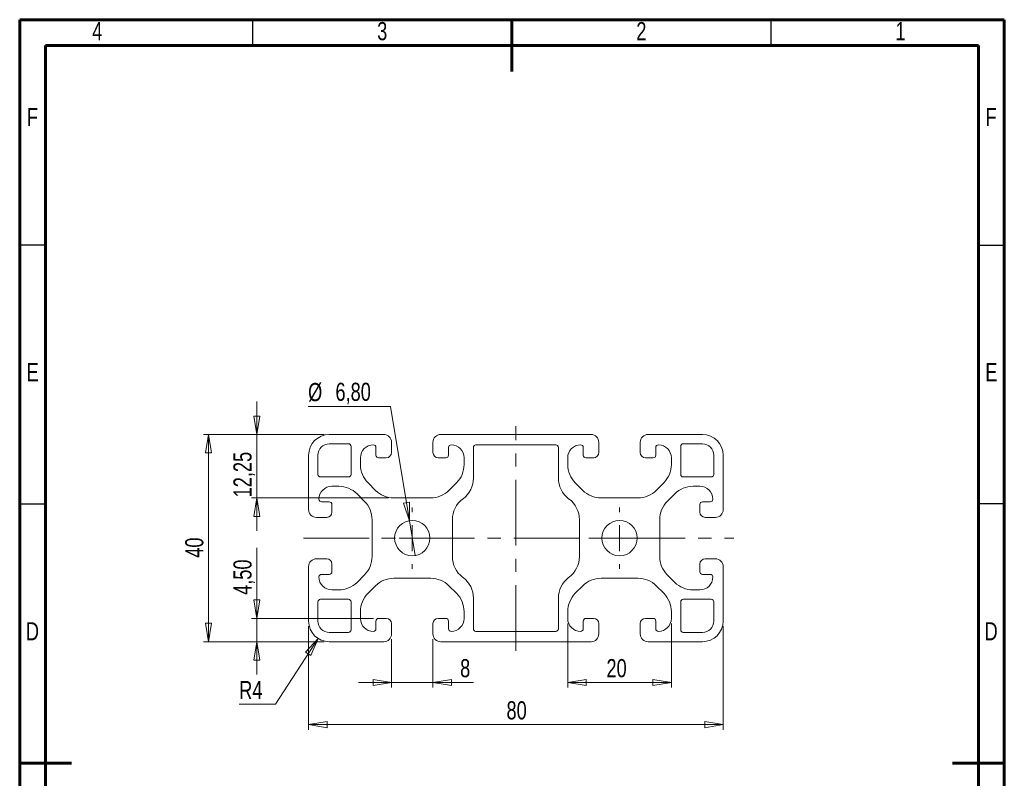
# Model space of a CAD drawing. Header units: millimetres. Extents: x 15 to 206, y 2 to 292.
# Tile 2 of 2: x 15 to 205, y 146 to 292. Entities that reach past the tile are written whole.
import ezdxf

# ---------------------------------------------------------------- set-up
doc = ezdxf.new("R2010")
doc.units = ezdxf.units.MM
doc.linetypes.add('CENTERX2', pattern=[20.32, 12.7, -2.54, 2.54, -2.54])
doc.styles.add('SLDTEXTSTYLE0', font='TXT', dxfattribs={"width": 0.75})
doc.dimstyles.new('SLDDIMSTYLE0', dxfattribs={"dimtxt": 3.5, "dimasz": 3.556, "dimexe": 0, "dimexo": 0.0625, "dimgap": 0.875, "dimtad": 1, "dimrnd": 1e-09, "dimzin": 12, "dimdsep": 46, "dimtxsty": 'SLDTEXTSTYLE0', "dimblk1": 'CLOSED', "dimblk2": 'CLOSED', "dimsah": 1, "dimcen": 0.09, "dimadec": 0, "dimazin": 3, "dimtfac": 1, "dimtofl": 0, "dimtmove": 0, "dimatfit": 3, "dimldrblk": 'CLOSED', "dimfxl": 1, "dimfrac": 2, "dimtolj": 1, "dimtzin": 12, "dimarcsym": 0})
doc.dimstyles.new('SLDDIMSTYLE1', dxfattribs={"dimtxt": 3.5, "dimasz": 3.556, "dimexe": 0, "dimexo": 0.0625, "dimgap": 0.875, "dimtad": 1, "dimrnd": 1e-09, "dimzin": 12, "dimdsep": 46, "dimtxsty": 'SLDTEXTSTYLE0', "dimblk1": 'CLOSED', "dimblk2": 'CLOSED', "dimsah": 1, "dimcen": 0.09, "dimadec": 0, "dimazin": 3, "dimtfac": 1, "dimtmove": 0, "dimatfit": 0, "dimldrblk": 'CLOSED', "dimfxl": 1, "dimfrac": 2, "dimtolj": 1, "dimtzin": 12, "dimarcsym": 0})
doc.dimstyles.new('SLDDIMSTYLE2', dxfattribs={"dimtxt": 3.5, "dimasz": 3.556, "dimexe": 0, "dimexo": 0.0625, "dimgap": 0.875, "dimtad": 0, "dimtih": 1, "dimtoh": 1, "dimrnd": 1e-09, "dimzin": 12, "dimdsep": 46, "dimtxsty": 'SLDTEXTSTYLE0', "dimblk1": 'CLOSED', "dimblk2": 'CLOSED', "dimsah": 1, "dimcen": 0, "dimadec": 0, "dimazin": 3, "dimtfac": 1, "dimtofl": 0, "dimtmove": 0, "dimatfit": 3, "dimldrblk": 'CLOSED', "dimfxl": 1, "dimfrac": 2, "dimtolj": 1, "dimtzin": 12, "dimarcsym": 0})
doc.dimstyles.new('SLDDIMSTYLE3', dxfattribs={"dimtxt": 3.5, "dimasz": 3.556, "dimexe": 0, "dimexo": 0.0625, "dimgap": 0.875, "dimtad": 0, "dimtih": 1, "dimtoh": 1, "dimrnd": 1e-09, "dimzin": 12, "dimdsep": 46, "dimtxsty": 'SLDTEXTSTYLE0', "dimblk1": 'NONE', "dimblk2": 'CLOSED', "dimsah": 1, "dimcen": 0, "dimadec": 0, "dimazin": 3, "dimtfac": 1, "dimtmove": 0, "dimatfit": 3, "dimldrblk": 'NONE', "dimfxl": 1, "dimfrac": 2, "dimtolj": 1, "dimtzin": 12, "dimarcsym": 0})

# ---------------------------------------------------------------- blocks, each defined once
blk = doc.blocks.new('_CLOSED')
at = {"color": 0, "linetype": 'ByBlock', "lineweight": -2}
for p, q in [((-1, 0.166667), (0, 0)), ((-1, 0.166667), (-1, -0.166667)), ((0, 0), (-1, -0.166667)), ((0, 0), (-1, 0))]:
    blk.add_line(p, q, dxfattribs=at)
blk = doc.blocks.new('_D')
at = {"color": 7, "linetype": 'Continuous', "lineweight": 0}
for p, q in [((120.75, 175.46), (120.75, 163.1)), ((140.75, 175.46), (140.75, 163.1)), ((120.75, 164.1), (140.75, 164.1))]:
    blk.add_line(p, q, dxfattribs=at)
at = {"color": 7, "linetype": 'Continuous', "lineweight": 0, "xscale": 3.556, "yscale": 3.556, "rotation": 180}
blk.add_blockref('_CLOSED', (120.75, 164.1, -500), dxfattribs=at)
at = {"color": 7, "linetype": 'Continuous', "lineweight": 0, "xscale": 3.556, "yscale": 3.556}
blk.add_blockref('_CLOSED', (140.75, 164.1, -500), dxfattribs=at)
at = {"color": 7, "linetype": 'Continuous', "lineweight": 0, "insert": (128.23, 168.61), "char_height": 3.5, "attachment_point": 1, "style": 'SLDTEXTSTYLE0'}
blk.add_mtext('20', dxfattribs=at)
blk = doc.blocks.new('_D_1')
at = {"color": 7, "linetype": 'Continuous', "lineweight": 0}
for p, q in [((70.75, 174.96), (70.75, 154.96)), ((150.75, 174.96), (150.75, 154.96)), ((70.75, 155.96), (150.75, 155.96))]:
    blk.add_line(p, q, dxfattribs=at)
at = {"color": 7, "linetype": 'Continuous', "lineweight": 0, "xscale": 3.556, "yscale": 3.556, "rotation": 180}
blk.add_blockref('_CLOSED', (70.75, 155.96, -500), dxfattribs=at)
at = {"color": 7, "linetype": 'Continuous', "lineweight": 0, "xscale": 3.556, "yscale": 3.556}
blk.add_blockref('_CLOSED', (150.75, 155.96, -500), dxfattribs=at)
at = {"color": 7, "linetype": 'Continuous', "lineweight": 0, "insert": (108.94, 160.47), "char_height": 3.5, "attachment_point": 1, "style": 'SLDTEXTSTYLE0'}
blk.add_mtext('80', dxfattribs=at)
blk = doc.blocks.new('_D_2')
at = {"color": 7, "linetype": 'Continuous', "lineweight": 0}
for p, q in [((60.75, 211.96), (60.75, 218.31)), ((73.75, 211.96), (59.75, 211.96)), ((60.75, 211.96), (60.75, 199.71)), ((86.19, 199.71), (59.75, 199.71)), ((60.75, 199.71), (60.75, 193.36))]:
    blk.add_line(p, q, dxfattribs=at)
at = {"color": 7, "linetype": 'Continuous', "lineweight": 0, "xscale": 3.556, "yscale": 3.556}
for p, rotation in [((60.75, 211.96, -500), 270), ((60.75, 199.71, -500), 90)]:
    blk.add_blockref('_CLOSED', p, dxfattribs=dict(at, rotation=rotation))
at = {"color": 7, "linetype": 'Continuous', "lineweight": 0, "insert": (56.24, 199.82), "char_height": 3.5, "attachment_point": 1, "rotation": 90, "style": 'SLDTEXTSTYLE0'}
blk.add_mtext('12,25', dxfattribs=at)
blk = doc.blocks.new('_D_3')
at = {"color": 7, "linetype": 'Continuous', "lineweight": 0}
for p, q in [((60.75, 176.46), (60.75, 190.05)), ((83.25, 176.46), (59.75, 176.46)), ((60.75, 171.96), (60.75, 176.46)), ((73.75, 171.96), (59.75, 171.96)), ((60.75, 171.96), (60.75, 165.61))]:
    blk.add_line(p, q, dxfattribs=at)
at = {"color": 7, "linetype": 'Continuous', "lineweight": 0, "xscale": 3.556, "yscale": 3.556}
for p, rotation in [((60.75, 176.46, -500), 270), ((60.75, 171.96, -500), 90)]:
    blk.add_blockref('_CLOSED', p, dxfattribs=dict(at, rotation=rotation))
at = {"color": 7, "linetype": 'Continuous', "lineweight": 0, "insert": (56.24, 181), "char_height": 3.5, "attachment_point": 1, "rotation": 90, "style": 'SLDTEXTSTYLE0'}
blk.add_mtext('4,50', dxfattribs=at)
blk = doc.blocks.new('_D_4')
at = {"color": 7, "linetype": 'Continuous', "lineweight": 0}
for p, q in [((73.75, 211.96), (50.45, 211.96)), ((51.45, 211.96), (51.45, 171.96)), ((73.75, 171.96), (50.45, 171.96))]:
    blk.add_line(p, q, dxfattribs=at)
at = {"color": 7, "linetype": 'Continuous', "lineweight": 0, "xscale": 3.556, "yscale": 3.556}
for p, rotation in [((51.45, 211.96, -500), 90), ((51.45, 171.96, -500), 270)]:
    blk.add_blockref('_CLOSED', p, dxfattribs=dict(at, rotation=rotation))
at = {"color": 7, "linetype": 'Continuous', "lineweight": 0, "insert": (46.94, 188.17), "char_height": 3.5, "attachment_point": 1, "rotation": 90, "style": 'SLDTEXTSTYLE0'}
blk.add_mtext('40', dxfattribs=at)
blk = doc.blocks.new('_D_5')
at = {"color": 7, "linetype": 'Continuous', "lineweight": 0}
for p, q in [((86.75, 172.46), (86.75, 163.1)), ((94.75, 172.46), (94.75, 163.1)), ((86.75, 164.1), (80.4, 164.1)), ((86.75, 164.1), (94.75, 164.1)), ((94.75, 164.1), (102.57, 164.1))]:
    blk.add_line(p, q, dxfattribs=at)
at = {"color": 7, "linetype": 'Continuous', "lineweight": 0, "xscale": 3.556, "yscale": 3.556}
blk.add_blockref('_CLOSED', (86.75, 164.1, -500), dxfattribs=at)
at = {"color": 7, "linetype": 'Continuous', "lineweight": 0, "xscale": 3.556, "yscale": 3.556, "rotation": 180}
blk.add_blockref('_CLOSED', (94.75, 164.1, -500), dxfattribs=at)
at = {"color": 7, "linetype": 'Continuous', "lineweight": 0, "insert": (99.99, 168.61), "char_height": 3.5, "attachment_point": 1, "style": 'SLDTEXTSTYLE0'}
blk.add_mtext('8', dxfattribs=at)
blk = doc.blocks.new('_D_6')
at = {"color": 7, "linetype": 'Continuous', "lineweight": 0}
for p, q in [((72.58, 172.6), (64.37, 159.88)), ((64.37, 159.88), (57.36, 159.88))]:
    blk.add_line(p, q, dxfattribs=at)
at = {"color": 7, "linetype": 'Continuous', "lineweight": 0, "xscale": 3.556, "yscale": 3.556, "rotation": 57.152008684}
blk.add_blockref('_CLOSED', (72.58, 172.6, -500), dxfattribs=at)
at = {"color": 7, "linetype": 'Continuous', "lineweight": 0, "insert": (57.36, 164.39), "char_height": 3.5, "attachment_point": 1, "style": 'SLDTEXTSTYLE0'}
blk.add_mtext('R4', dxfattribs=at)
blk = doc.blocks.new('_D_7')
at = {"color": 7, "linetype": 'Continuous', "lineweight": 0}
for p, q in [((86.57, 217.37), (70.65, 217.37)), ((90.2, 195.31), (86.57, 217.37)), ((91.3, 188.6), (90.2, 195.31))]:
    blk.add_line(p, q, dxfattribs=at)
at = {"color": 7, "linetype": 'Continuous', "lineweight": 0, "xscale": 3.556, "yscale": 3.556, "rotation": 279.3422128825}
blk.add_blockref('_CLOSED', (90.2, 195.31, -500), dxfattribs=at)
at = {"color": 7, "linetype": 'Continuous', "lineweight": 0, "char_height": 3.5, "attachment_point": 1, "style": 'SLDTEXTSTYLE0'}
for s, insert in [('%%c', (70.65, 221.89)), ('6,80', (75.93, 221.94))]:
    blk.add_mtext(s, dxfattribs=dict(at, insert=insert))
blk = doc.blocks.new('_NONE')
blk = doc.blocks.new('SW_CENTERMARKSYMBOL_0')
at = {"color": 0, "linetype": 'Continuous', "lineweight": 0}
for p, q in [((0, 5), (0, 5.9)), ((0, 0), (0, 2.5)), ((-5, 0), (-5.9, 0)), ((0, 0), (-2.5, 0)), ((0, 0), (0, -2.5)), ((0, 0), (2.5, 0)), ((5, 0), (5.9, 0)), ((0, -5), (0, -5.9))]:
    blk.add_line(p, q, dxfattribs=at)
blk = doc.blocks.new('SW_CENTERMARKSYMBOL_1')
at = {"color": 0, "linetype": 'Continuous', "lineweight": 0}
for p, q in [((0, 5), (0, 5.9)), ((0, 0), (0, 2.5)), ((-5, 0), (-5.9, 0)), ((0, 0), (-2.5, 0)), ((0, 0), (0, -2.5)), ((0, 0), (2.5, 0)), ((5, 0), (5.9, 0)), ((0, -5), (0, -5.9))]:
    blk.add_line(p, q, dxfattribs=at)
blk = doc.blocks.new('SW_CENTERMARKSYMBOL_2')
at = {"color": 0, "linetype": 'Continuous', "lineweight": 0}
for p, q in [((0, 5), (0, 5.9)), ((0, 0), (0, 2.5)), ((-5, 0), (-5.9, 0)), ((0, 0), (-2.5, 0)), ((0, 0), (0, -2.5)), ((0, 0), (2.5, 0)), ((5, 0), (5.9, 0)), ((0, -5), (0, -5.9))]:
    blk.add_line(p, q, dxfattribs=at)
blk = doc.blocks.new('SW_CENTERMARKSYMBOL_3')
at = {"color": 0, "linetype": 'Continuous', "lineweight": 0}
for p, q in [((0, 5), (0, 5.9)), ((0, 0), (0, 2.5)), ((-5, 0), (-5.9, 0)), ((0, 0), (-2.5, 0)), ((0, 0), (0, -2.5)), ((0, 0), (2.5, 0)), ((5, 0), (5.9, 0)), ((0, -5), (0, -5.9))]:
    blk.add_line(p, q, dxfattribs=at)

msp = doc.modelspace()

# ---------------------------------------------------------------- linework, layer by layer
at = {"color": 7, "linetype": 'Continuous', "lineweight": 60}
for p, q in [((205, 292), (15, 292)), ((15, 292), (15, 5)), ((110, 282), (110, 292)), ((205, 5), (205, 292)), ((20, 287), (200, 287)), ((20, 10), (20, 287)), ((200, 287), (200, 10)), ((15, 148.5), (25, 148.5)), ((195, 148.5), (205, 148.5))]:
    msp.add_line(p, q, dxfattribs=at)
at = {"color": 7, "linetype": 'Continuous', "lineweight": 30}
for p, q in [((60, 287), (60, 292)), ((160, 287), (160, 292)), ((20, 248.5), (15, 248.5)), ((200, 248.5), (205, 248.5)), ((20, 198.5), (15, 198.5)), ((200, 198.651), (205, 198.651))]:
    msp.add_line(p, q, dxfattribs=at)
at = {"color": 7, "linetype": 'CENTERX2', "lineweight": 0}
for p, q in [((110.749, 170.203), (110.749, 213.584)), ((69.742, 191.956), (152.793, 191.956))]:
    msp.add_line(p, q, dxfattribs=at)
at = {"color": 7, "linetype": 'Continuous', "lineweight": 15}
for p, q in [((85.249, 211.956), (74.749, 211.956)), ((125.249, 211.956), (96.249, 211.956)), ((146.749, 211.956), (136.249, 211.956)), ((78.449, 210.156), (74.749, 210.156)), ((78.949, 204.256), (78.949, 209.656)), ((83.249, 209.956), (83.44, 209.918)), ((83.44, 209.918), (83.602, 209.81)), ((83.602, 209.81), (83.711, 209.647)), ((83.711, 209.647), (83.749, 209.456)), ((83.749, 209.456), (83.749, 207.956)), ((86.749, 208.456), (86.749, 210.456)), ((94.749, 210.456), (94.749, 208.456)), ((97.749, 209.456), (97.787, 209.647)), ((97.749, 207.956), (97.749, 209.456)), ((97.787, 209.647), (97.895, 209.81)), ((97.895, 209.81), (98.057, 209.918)), ((98.057, 209.918), (98.249, 209.956)), ((102.549, 209.456), (102.549, 203.551)), ((118.449, 209.956), (103.049, 209.956)), ((118.949, 203.551), (118.949, 209.456)), ((123.249, 209.956), (123.44, 209.918)), ((123.44, 209.918), (123.602, 209.81)), ((123.602, 209.81), (123.711, 209.647)), ((123.711, 209.647), (123.749, 209.456)), ((123.749, 209.456), (123.749, 207.956)), ((126.749, 208.456), (126.749, 210.456)), ((134.749, 210.456), (134.749, 208.456)), ((137.749, 209.456), (137.787, 209.647)), ((137.749, 207.956), (137.749, 209.456)), ((137.787, 209.647), (137.895, 209.81)), ((137.895, 209.81), (138.057, 209.918)), ((138.057, 209.918), (138.249, 209.956)), ((142.549, 209.656), (142.549, 204.256)), ((146.749, 210.156), (143.049, 210.156)), ((70.749, 207.956), (70.749, 197.456)), ((72.549, 207.956), (72.549, 204.256)), ((80.749, 206.148), (80.749, 207.456)), ((84.249, 207.456), (85.749, 207.456)), ((95.749, 207.456), (97.249, 207.456)), ((100.749, 207.456), (100.749, 206.148)), ((120.749, 206.148), (120.749, 207.456)), ((124.249, 207.456), (125.749, 207.456)), ((135.749, 207.456), (137.249, 207.456)), ((140.749, 207.456), (140.749, 206.148)), ((148.949, 204.256), (148.949, 207.956)), ((150.749, 197.456), (150.749, 207.956)), ((73.049, 203.756), (78.449, 203.756)), ((143.049, 203.756), (148.449, 203.756)), ((75.249, 201.956), (76.556, 201.956)), ((83.656, 201.17), (82.213, 202.613)), ((99.284, 202.613), (97.842, 201.17)), ((123.656, 201.17), (122.213, 202.613)), ((139.284, 202.613), (137.842, 201.17)), ((144.941, 201.956), (146.249, 201.956)), ((80.092, 200.492), (81.534, 199.049)), ((94.306, 199.706), (87.191, 199.706)), ((100.568, 199.566), (100.479, 199.499)), ((121.018, 199.499), (120.929, 199.566)), ((134.306, 199.706), (127.191, 199.706)), ((139.963, 199.049), (141.406, 200.492)), ((72.787, 199.265), (72.749, 199.456)), ((72.895, 199.102), (72.787, 199.265)), ((73.057, 198.994), (72.895, 199.102)), ((73.249, 198.956), (73.057, 198.994)), ((74.749, 198.956), (73.249, 198.956)), ((75.249, 196.956), (75.249, 198.456)), ((146.249, 198.456), (146.249, 196.956)), ((148.249, 198.956), (146.749, 198.956)), ((148.44, 198.994), (148.249, 198.956)), ((148.602, 199.102), (148.44, 198.994)), ((148.711, 199.265), (148.602, 199.102)), ((148.749, 199.456), (148.711, 199.265)), ((72.249, 195.956), (74.249, 195.956)), ((147.249, 195.956), (149.249, 195.956)), ((82.999, 195.514), (82.999, 188.398)), ((98.499, 195.514), (98.499, 188.398)), ((122.999, 188.398), (122.999, 195.514)), ((138.499, 188.398), (138.499, 195.514)), ((70.749, 186.456), (70.749, 175.956)), ((74.249, 187.956), (72.249, 187.956)), ((75.249, 185.456), (75.249, 186.956)), ((146.249, 186.956), (146.249, 185.456)), ((149.249, 187.956), (147.249, 187.956)), ((150.749, 175.956), (150.749, 186.456)), ((72.749, 184.456), (72.787, 184.647)), ((72.787, 184.647), (72.895, 184.81)), ((72.895, 184.81), (73.057, 184.918)), ((73.057, 184.918), (73.249, 184.956)), ((73.249, 184.956), (74.749, 184.956)), ((81.534, 184.863), (80.092, 183.42)), ((100.479, 184.413), (100.568, 184.346)), ((120.929, 184.346), (121.018, 184.413)), ((141.406, 183.42), (139.963, 184.863)), ((146.749, 184.956), (148.249, 184.956)), ((148.249, 184.956), (148.44, 184.918)), ((148.44, 184.918), (148.602, 184.81)), ((148.602, 184.81), (148.711, 184.647)), ((148.711, 184.647), (148.749, 184.456)), ((82.213, 181.299), (83.656, 182.742)), ((87.191, 184.206), (94.306, 184.206)), ((97.842, 182.742), (99.284, 181.299)), ((122.213, 181.299), (123.656, 182.742)), ((127.191, 184.206), (134.306, 184.206)), ((137.842, 182.742), (139.284, 181.299)), ((76.556, 181.956), (75.249, 181.956)), ((146.249, 181.956), (144.941, 181.956)), ((72.549, 179.656), (72.549, 175.956)), ((78.449, 180.156), (73.049, 180.156)), ((78.949, 174.256), (78.949, 179.656)), ((102.549, 180.361), (102.549, 174.456)), ((118.949, 174.456), (118.949, 180.361)), ((142.549, 179.656), (142.549, 174.256)), ((148.449, 180.156), (143.049, 180.156)), ((148.949, 175.956), (148.949, 179.656)), ((80.749, 176.456), (80.749, 177.764)), ((100.749, 177.764), (100.749, 176.456)), ((120.749, 176.456), (120.749, 177.764)), ((140.749, 177.764), (140.749, 176.456)), ((83.749, 175.956), (83.749, 174.456)), ((85.749, 176.456), (84.249, 176.456)), ((86.749, 173.456), (86.749, 175.456)), ((94.749, 175.456), (94.749, 173.456)), ((97.249, 176.456), (95.749, 176.456)), ((97.749, 174.456), (97.749, 175.956)), ((123.749, 175.956), (123.749, 174.456)), ((125.749, 176.456), (124.249, 176.456)), ((126.749, 173.456), (126.749, 175.456)), ((134.749, 175.456), (134.749, 173.456)), ((137.249, 176.456), (135.749, 176.456)), ((137.749, 174.456), (137.749, 175.956)), ((74.749, 173.756), (78.449, 173.756)), ((83.44, 173.994), (83.249, 173.956)), ((83.602, 174.102), (83.44, 173.994)), ((83.711, 174.265), (83.602, 174.102)), ((83.749, 174.456), (83.711, 174.265)), ((97.787, 174.265), (97.749, 174.456)), ((97.895, 174.102), (97.787, 174.265)), ((98.057, 173.994), (97.895, 174.102)), ((98.249, 173.956), (98.057, 173.994)), ((103.049, 173.956), (118.449, 173.956)), ((123.44, 173.994), (123.249, 173.956)), ((123.602, 174.102), (123.44, 173.994)), ((123.711, 174.265), (123.602, 174.102)), ((123.749, 174.456), (123.711, 174.265)), ((137.787, 174.265), (137.749, 174.456)), ((137.895, 174.102), (137.787, 174.265)), ((138.057, 173.994), (137.895, 174.102)), ((138.249, 173.956), (138.057, 173.994)), ((143.049, 173.756), (146.749, 173.756)), ((74.749, 171.956), (85.249, 171.956)), ((96.249, 171.956), (125.249, 171.956)), ((136.249, 171.956), (146.749, 171.956))]:
    msp.add_line(p, q, dxfattribs=at)
for centre in [(90.749, 191.956), (130.749, 191.956)]:
    msp.add_circle(centre, 3.4, dxfattribs=at)
for centre, radius, start, end in [((74.749, 207.956), 4, 90, 180), ((85.249, 210.456), 1.5, 0, 90), ((96.249, 210.456), 1.5, 90, 180), ((125.249, 210.456), 1.5, 0, 90), ((136.249, 210.456), 1.5, 90, 180), ((146.749, 207.956), 4, 0, 90), ((74.749, 207.956), 2.2, 90, 180), ((78.449, 209.656), 0.5, 360, 90), ((83.249, 207.456), 2.5, 90, 180), ((98.249, 207.456), 2.5, 0, 90), ((103.049, 209.456), 0.5, 90, 180), ((118.449, 209.456), 0.5, 0, 90), ((123.249, 207.456), 2.5, 90, 180), ((138.249, 207.456), 2.5, 0, 90), ((143.049, 209.656), 0.5, 90, 180), ((146.749, 207.956), 2.2, 0, 90), ((84.249, 207.956), 0.5, 180, 270), ((85.749, 208.456), 1, 270, 0), ((95.749, 208.456), 1, 180, 270), ((97.249, 207.956), 0.5, 270, 0), ((124.249, 207.956), 0.5, 180, 270), ((125.749, 208.456), 1, 270, 0), ((135.749, 208.456), 1, 180, 270), ((137.249, 207.956), 0.5, 270, 0), ((85.749, 206.148), 5, 180, 225), ((95.749, 206.148), 5, 315, 0), ((125.749, 206.148), 5, 180, 225), ((135.749, 206.148), 5, 315, 0), ((73.049, 204.256), 0.5, 180, 270), ((78.449, 204.256), 0.5, 270, 0), ((97.549, 203.551), 5, 307.15027, 0), ((123.949, 203.551), 5, 180, 232.84973), ((143.049, 204.256), 0.5, 180, 270), ((148.449, 204.256), 0.5, 270, 0), ((75.249, 199.456), 2.5, 90, 180), ((76.556, 196.956), 5, 45, 90), ((144.941, 196.956), 5, 90, 135), ((146.249, 199.456), 2.5, 0, 90), ((87.191, 204.706), 5, 225, 270), ((94.306, 204.706), 5, 270, 315), ((127.191, 204.706), 5, 225, 270), ((134.306, 204.706), 5, 270, 315), ((74.749, 198.456), 0.5, 360, 90), ((77.999, 195.514), 5, 0, 45), ((103.499, 195.514), 5, 127.15027, 180), ((117.999, 195.514), 5, 360, 52.84973), ((143.499, 195.514), 5, 135, 180), ((146.749, 198.456), 0.5, 90, 180), ((72.249, 197.456), 1.5, 180, 270), ((74.249, 196.956), 1, 270, 0), ((147.249, 196.956), 1, 180, 270), ((149.249, 197.456), 1.5, 270, 360), ((77.999, 188.398), 5, 315, 360), ((103.499, 188.398), 5, 180, 232.84973), ((117.999, 188.398), 5, 307.15027, 0), ((143.499, 188.398), 5, 180, 225), ((72.249, 186.456), 1.5, 90, 180), ((74.249, 186.956), 1, 0, 90), ((147.249, 186.956), 1, 90, 180), ((149.249, 186.456), 1.5, 0, 90), ((75.249, 184.456), 2.5, 180, 270), ((74.749, 185.456), 0.5, 270, 0), ((97.549, 180.361), 5, 0, 52.84973), ((123.949, 180.361), 5, 127.15027, 180), ((146.749, 185.456), 0.5, 180, 270), ((146.249, 184.456), 2.5, 270, 0), ((76.556, 186.956), 5, 270, 315), ((87.191, 179.206), 5, 90, 135), ((94.306, 179.206), 5, 45, 90), ((127.191, 179.206), 5, 90, 135), ((134.306, 179.206), 5, 45, 90), ((144.941, 186.956), 5, 225, 270), ((85.749, 177.764), 5, 135, 180), ((95.749, 177.764), 5, 0, 45), ((125.749, 177.764), 5, 135, 180), ((135.749, 177.764), 5, 0, 45), ((73.049, 179.656), 0.5, 90, 180), ((78.449, 179.656), 0.5, 0, 90), ((143.049, 179.656), 0.5, 90, 180), ((148.449, 179.656), 0.5, 0, 90), ((74.749, 175.956), 4, 180, 270), ((74.749, 175.956), 2.2, 180, 270), ((83.249, 176.456), 2.5, 180, 270), ((84.249, 175.956), 0.5, 90, 180), ((85.749, 175.456), 1, 360, 90), ((95.749, 175.456), 1, 90, 180), ((97.249, 175.956), 0.5, 0, 90), ((98.249, 176.456), 2.5, 270, 0), ((123.249, 176.456), 2.5, 180, 270), ((124.249, 175.956), 0.5, 90, 180), ((125.749, 175.456), 1, 0, 90), ((135.749, 175.456), 1, 90, 180), ((137.249, 175.956), 0.5, 0, 90), ((138.249, 176.456), 2.5, 270, 0), ((146.749, 175.956), 2.2, 270, 0), ((146.749, 175.956), 4, 270, 0), ((78.449, 174.256), 0.5, 270, 0), ((85.249, 173.456), 1.5, 270, 0), ((96.249, 173.456), 1.5, 180, 270), ((103.049, 174.456), 0.5, 180, 270), ((118.449, 174.456), 0.5, 270, 0), ((125.249, 173.456), 1.5, 270, 0), ((136.249, 173.456), 1.5, 180, 270), ((143.049, 174.256), 0.5, 180, 270)]:
    msp.add_arc(centre, radius, start, end, dxfattribs=at)

# ---------------------------------------------------------------- block references
at = {"color": 7, "linetype": 'Continuous', "lineweight": 0}
for name, p in [('SW_CENTERMARKSYMBOL_0', (90.749, 191.956)), ('SW_CENTERMARKSYMBOL_3', (90.749, 191.956)), ('SW_CENTERMARKSYMBOL_1', (130.749, 191.956)), ('SW_CENTERMARKSYMBOL_2', (130.749, 191.956))]:
    msp.add_blockref(name, p, dxfattribs=at)

# ---------------------------------------------------------------- texts
at = {"color": 7, "linetype": 'Continuous', "lineweight": 0, "char_height": 3.5, "attachment_point": 2, "style": 'SLDTEXTSTYLE0'}
for s, insert in [('4', (29.965, 291.541)), ('3', (84.965, 291.541)), ('2', (134.965, 291.541)), ('1', (184.965, 291.541)), ('F', (17.464, 274.982)), ('F', (202.464, 274.982)), ('E', (17.506, 225.732)), ('E', (202.506, 225.732)), ('D', (17.46, 175.732)), ('D', (202.46, 175.732))]:
    msp.add_mtext(s, dxfattribs=dict(at, insert=insert))

# ---------------------------------------------------------------- dimensions: what is measured, and where the dimension line sits
at = {"color": 7, "linetype": 'Continuous', "lineweight": 0}
dim = msp.add_diameter_dim_2p(p1=(91.301, 188.601), p2=(90.197, 195.311), dimstyle='SLDDIMSTYLE3', dxfattribs=at)
dim.commit()
dim.dimension.update_dxf_attribs({"geometry": '_D_7', "text_midpoint": (77.815, 220.179), "dimtype": 163})
for base, p1, p2, dimstyle, picture, middle in [((60.749, 199.706), (74.749, 211.956), (87.191, 199.706), 'SLDDIMSTYLE1', '_D_2', (60.749, 205.638)), ((51.451, 171.956), (74.749, 211.956), (74.749, 171.956), 'SLDDIMSTYLE0', '_D_4', (51.451, 190.753)), ((60.749, 176.456), (74.749, 171.956), (84.249, 176.456), 'SLDDIMSTYLE1', '_D_3', (60.749, 185.527))]:
    dim = msp.add_linear_dim(base=base, p1=p1, p2=p2, angle=90, dimstyle=dimstyle, dxfattribs=at)
    dim.commit()
    dim.dimension.update_dxf_attribs({"geometry": picture, "text_midpoint": middle, "dimtype": 160})
dim = msp.add_radius_dim(center=(74.749, 175.956), mpoint=(72.579, 172.596), dimstyle='SLDDIMSTYLE2', dxfattribs=at)
dim.commit()
dim.dimension.update_dxf_attribs({"geometry": '_D_6', "text_midpoint": (60.072, 162.659), "dimtype": 164})
for base, p1, p2, dimstyle, picture, middle in [((150.749, 155.956), (70.749, 175.956), (150.749, 175.956), 'SLDDIMSTYLE0', '_D_1', (111.53, 155.956)), ((140.749, 164.102), (120.749, 176.456), (140.749, 176.456), 'SLDDIMSTYLE0', '_D', (130.813, 164.102)), ((94.749, 164.102), (86.749, 173.456), (94.749, 173.456), 'SLDDIMSTYLE1', '_D_5', (101.281, 164.102))]:
    dim = msp.add_linear_dim(base=base, p1=p1, p2=p2, dimstyle=dimstyle, dxfattribs=at)
    dim.commit()
    dim.dimension.update_dxf_attribs({"geometry": picture, "text_midpoint": middle, "dimtype": 160})

doc.saveas('drawing.dxf')
